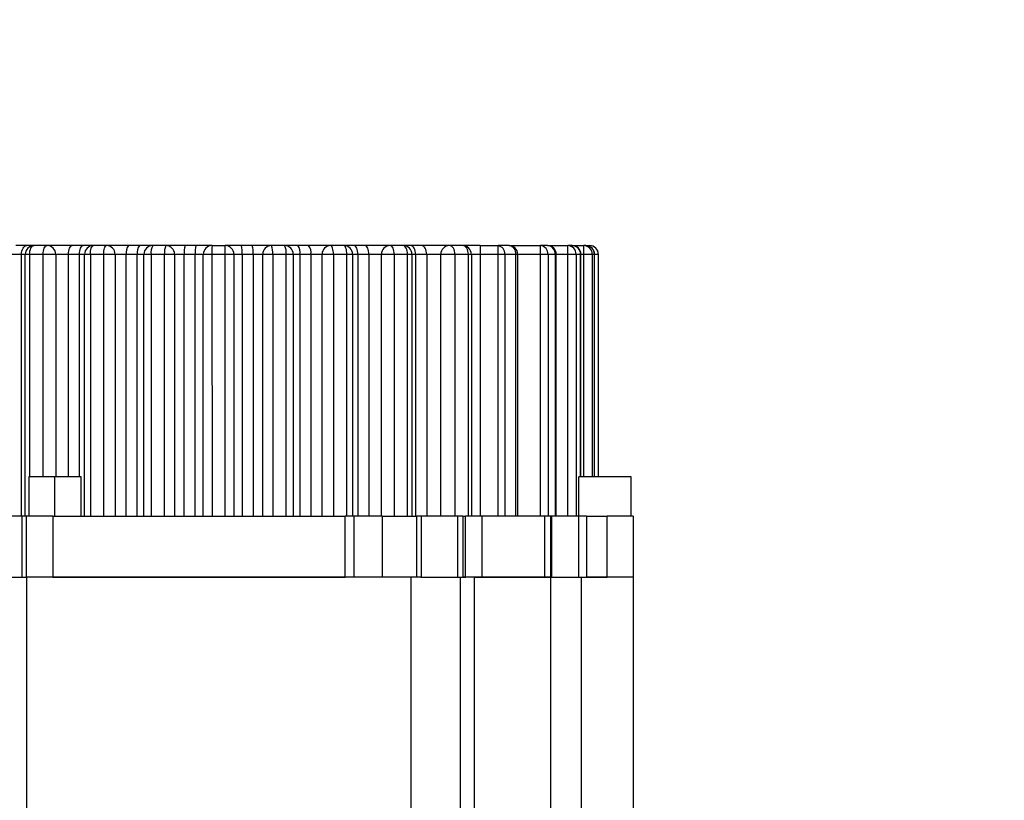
# Model space of a CAD drawing. Header units: millimetres. Extents: x -7 to 844, y 0 to 594.
# Tile 78 of 137: x 279 to 288, y 510 to 517. Entities that reach past the tile are written whole.
import ezdxf

# ---------------------------------------------------------------- set-up
doc = ezdxf.new("R2010")
doc.units = ezdxf.units.MM
doc.styles.add('SLDTEXTSTYLE2', font='HYSWLONGFANGSONG.TTF', dxfattribs={"bigfont": 'bigfont'})
doc.styles.add('SLDTEXTSTYLE3', font='HYSWLONGFANGSONG.TTF')
doc.dimstyles.new('SLDDIMSTYLE15', dxfattribs={"dimtxt": 9.875366, "dimasz": 4.884615, "dimexe": 0, "dimexo": 0.0625, "dimgap": 2.468842, "dimtad": 0, "dimtih": 1, "dimtoh": 1, "dimlfac": 5, "dimrnd": 1e-09, "dimzin": 12, "dimdsep": 46, "dimtxsty": 'SLDTEXTSTYLE3', "dimblk1": 'NONE', "dimblk2": 'NONE', "dimsah": 1, "dimcen": 0, "dimadec": 0, "dimazin": 3, "dimtfac": 1, "dimtdec": 3, "dimtmove": 0, "dimatfit": 3, "dimldrblk": 'NONE', "dimfxl": 1, "dimfrac": 2, "dimtolj": 1, "dimtzin": 12, "dimarcsym": 0})
doc.dimstyles.new('SLDDIMSTYLE3', dxfattribs={"dimtxt": 9.875366, "dimasz": 4.884615, "dimexe": 0, "dimexo": 0.0625, "dimgap": 2.468842, "dimtad": 0, "dimtih": 1, "dimtoh": 1, "dimlfac": 13, "dimrnd": 1e-09, "dimzin": 12, "dimdsep": 46, "dimtxsty": 'SLDTEXTSTYLE3', "dimsah": 1, "dimcen": 0, "dimadec": 0, "dimazin": 3, "dimtfac": 1, "dimtdec": 3, "dimtofl": 0, "dimtmove": 0, "dimatfit": 3, "dimfxl": 1, "dimfrac": 2, "dimtolj": 1, "dimtzin": 12, "dimarcsym": 0})

# ---------------------------------------------------------------- blocks, each defined once
blk = doc.blocks.new('_D_16')
at = {"color": 7, "linetype": 'Continuous', "lineweight": 18}
for p, q in [((91.4352, 515.6272), (68.24, 515.6272)), ((102.5155, 513.8976), (91.4352, 515.6272)), ((305.7468, 482.1743), (102.5155, 513.8976))]:
    blk.add_line(p, q, dxfattribs=at)
blk.add_solid([(102.5155, 513.8976), (97.8053, 515.3934), (97.5735, 513.9085)], dxfattribs=at)
at = {"color": 7, "linetype": 'Continuous', "lineweight": 18, "insert": (68.24, 527.5645), "char_height": 9.26042, "attachment_point": 1, "style": 'SLDTEXTSTYLE3'}
blk.add_mtext('R2674', dxfattribs=at)
blk = doc.blocks.new('_D_55')
at = {"color": 7, "linetype": 'Continuous', "lineweight": 18}
blk.add_line((512.9103, 531.6318), (472.0115, 531.6318), dxfattribs=at)
at = {"color": 7, "linetype": 'Continuous', "lineweight": 18, "attachment_point": 1}
for s, insert, char_height, style in [('通', (502.6797, 543.5691), 9.2604, 'SLDTEXTSTYLE2'), ('%%c', (482.4208, 543.5691), 9.26042, 'SLDTEXTSTYLE3'), ('22', (494.0367, 543.5691), 9.26042, 'SLDTEXTSTYLE3'), ('8-', (472.0115, 543.5691), 9.26042, 'SLDTEXTSTYLE3')]:
    blk.add_mtext(s, dxfattribs=dict(at, insert=insert, char_height=char_height, style=style))
blk = doc.blocks.new('_None')

msp = doc.modelspace()

# ---------------------------------------------------------------- linework, layer by layer
at = {"color": 7, "linetype": 'Continuous', "lineweight": 25}
for p, q in [((278.985926, 514.914903), (278.890926, 514.914903)), ((279.050734, 514.914903), (278.985926, 514.914903)), ((279.166119, 514.914903), (279.050735, 514.914903)), ((279.387849, 514.914903), (279.166119, 514.914903)), ((279.482849, 514.914903), (279.387849, 514.914903)), ((279.573811, 514.914903), (279.482849, 514.914903)), ((279.689196, 514.914903), (279.573811, 514.914903)), ((279.884773, 514.914903), (279.689196, 514.914903)), ((279.979773, 514.914903), (279.884773, 514.914903)), ((280.096888, 514.914903), (279.979773, 514.914903)), ((280.212273, 514.914903), (280.096888, 514.914903)), ((280.381696, 514.914903), (280.212273, 514.914903)), ((280.476696, 514.914903), (280.381696, 514.914903)), ((280.619965, 514.914903), (280.476696, 514.914903)), ((280.619965, 514.914903), (280.735349, 514.914903)), ((280.878619, 514.914903), (280.735349, 514.914903)), ((280.973619, 514.914903), (280.878619, 514.914903)), ((281.143042, 514.914903), (280.973619, 514.914903)), ((281.258426, 514.914903), (281.143042, 514.914903)), ((281.375542, 514.914903), (281.258426, 514.914903)), ((281.470542, 514.914903), (281.375542, 514.914903)), ((281.666119, 514.914903), (281.470542, 514.914903)), ((281.781503, 514.914903), (281.666119, 514.914903)), ((281.872465, 514.914903), (281.781503, 514.914903)), ((281.967465, 514.914903), (281.872465, 514.914903)), ((282.189196, 514.914903), (281.967465, 514.914903)), ((282.30458, 514.914903), (282.189196, 514.914903)), ((282.369388, 514.914903), (282.30458, 514.914903)), ((282.464388, 514.914903), (282.369388, 514.914903)), ((282.712273, 514.914903), (282.464388, 514.914903)), ((282.827657, 514.914903), (282.712273, 514.914903)), ((282.981503, 514.914903), (282.827657, 514.914903)), ((282.981503, 514.914903), (282.981503, 514.83798)), ((282.981503, 514.914903), (283.140454, 514.914903)), ((283.140454, 514.83798), (283.140454, 514.914903)), ((283.236604, 514.914903), (283.140454, 514.914903)), ((283.236604, 514.914903), (283.513322, 514.914903)), ((283.513321, 514.83798), (283.513321, 514.914903)), ((283.576471, 514.914903), (283.513322, 514.914903)), ((283.576471, 514.914903), (283.754895, 514.914903)), ((283.754895, 514.83798), (283.754895, 514.914903)), ((283.793875, 514.914903), (283.754895, 514.914903)), ((283.793875, 514.914903), (283.894888, 514.914903)), ((283.894888, 514.83798), (283.894888, 514.914903)), ((283.913594, 514.914903), (283.894888, 514.914903)), ((283.913594, 514.914903), (283.946379, 514.914903)), ((283.946379, 514.914903), (283.946888, 514.914903)), ((278.941407, 514.83798), (278.843907, 514.83798)), ((278.973811, 514.83798), (278.941407, 514.83798)), ((278.941407, 512.530287), (278.941407, 514.83798)), ((279.012451, 514.83798), (278.973811, 514.83798)), ((278.973811, 512.530287), (278.973811, 514.83798)), ((279.130553, 514.83798), (279.012451, 514.83798)), ((279.243042, 514.83798), (279.130553, 514.83798)), ((279.243042, 514.83798), (279.243042, 512.876441)), ((279.353907, 514.83798), (279.243042, 514.83798)), ((279.451407, 514.83798), (279.353907, 514.83798)), ((279.496888, 514.83798), (279.451407, 514.83798)), ((279.547838, 514.83798), (279.496888, 514.83798)), ((279.496888, 512.530287), (279.496888, 514.83798)), ((279.665938, 514.83798), (279.547838, 514.83798)), ((279.547838, 514.83798), (279.547838, 512.530287)), ((279.766119, 514.83798), (279.665938, 514.83798)), ((279.665938, 512.530287), (279.665938, 514.83798)), ((279.766119, 514.83798), (279.766119, 512.530287)), ((279.863907, 514.83798), (279.766119, 514.83798)), ((279.863907, 512.530287), (279.863907, 514.83798)), ((279.961407, 514.83798), (279.863907, 514.83798)), ((280.019965, 514.83798), (279.961407, 514.83798)), ((279.961407, 512.530287), (279.961407, 514.83798)), ((280.083223, 514.83798), (280.019965, 514.83798)), ((280.019965, 512.530287), (280.019965, 514.83798)), ((280.201322, 514.83798), (280.083223, 514.83798)), ((280.083223, 514.83798), (280.083223, 512.530287)), ((280.289196, 514.83798), (280.201322, 514.83798)), ((280.201322, 512.530287), (280.201322, 514.83798)), ((280.289196, 514.83798), (280.289196, 512.530287)), ((280.373907, 514.83798), (280.289196, 514.83798)), ((280.373907, 512.530287), (280.373907, 514.83798)), ((280.471407, 514.83798), (280.373907, 514.83798)), ((280.543042, 514.83798), (280.471407, 514.83798)), ((280.471407, 512.530287), (280.471407, 514.83798)), ((280.618608, 514.83798), (280.543042, 514.83798)), ((280.543042, 512.530287), (280.543042, 514.83798)), ((280.736683, 514.83798), (280.618608, 514.83798)), ((280.618608, 514.83798), (280.619794, 512.530287)), ((280.735383, 512.530287), (280.736688, 514.83798)), ((280.812272, 514.83798), (280.736683, 514.83798)), ((280.812272, 514.83798), (280.812272, 512.530287)), ((280.883907, 514.83798), (280.812272, 514.83798)), ((280.883907, 514.83798), (280.883907, 512.530287)), ((280.981407, 514.83798), (280.883907, 514.83798)), ((281.066119, 514.83798), (280.981407, 514.83798)), ((280.981407, 514.83798), (280.981407, 512.530287)), ((281.153992, 514.83798), (281.066119, 514.83798)), ((281.066119, 512.530287), (281.066119, 514.83798)), ((281.153992, 514.83798), (281.153992, 512.530287)), ((281.272092, 514.83798), (281.153992, 514.83798)), ((281.272092, 512.530287), (281.272092, 514.83798)), ((281.335349, 514.83798), (281.272092, 514.83798)), ((281.335349, 514.83798), (281.335349, 512.530287)), ((281.393907, 514.83798), (281.335349, 514.83798)), ((281.393907, 514.83798), (281.393907, 512.530287)), ((281.491407, 514.83798), (281.393907, 514.83798)), ((281.589196, 514.83798), (281.491407, 514.83798)), ((281.491407, 514.83798), (281.491407, 512.530287)), ((281.689377, 514.83798), (281.589196, 514.83798)), ((281.589196, 512.530287), (281.589196, 514.83798)), ((281.689377, 514.83798), (281.689377, 512.530287)), ((281.807476, 514.83798), (281.689377, 514.83798)), ((281.807476, 512.530287), (281.807476, 514.83798)), ((281.858426, 514.83798), (281.807476, 514.83798)), ((281.858426, 514.83798), (281.858426, 512.530287)), ((281.903907, 514.83798), (281.858426, 514.83798)), ((281.903907, 514.83798), (281.903907, 512.530287)), ((282.001407, 514.83798), (281.903907, 514.83798)), ((282.112273, 514.83798), (282.001407, 514.83798)), ((282.001407, 514.83798), (282.001407, 512.530287)), ((282.224761, 514.83798), (282.112273, 514.83798)), ((282.112273, 512.530287), (282.112273, 514.83798)), ((282.224761, 514.83798), (282.224761, 512.530287)), ((282.342947, 514.83798), (282.224761, 514.83798)), ((282.342971, 512.530287), (282.342925, 514.83798)), ((282.381503, 514.83798), (282.342947, 514.83798)), ((282.381503, 514.83798), (282.381503, 512.530287)), ((282.413907, 514.83798), (282.381503, 514.83798)), ((282.413907, 514.83798), (282.413907, 512.530287)), ((282.511407, 514.83798), (282.413907, 514.83798)), ((282.511407, 514.83798), (282.511407, 512.530287)), ((282.635349, 514.83798), (282.511407, 514.83798)), ((282.760146, 514.83798), (282.635349, 514.83798)), ((282.635349, 512.530287), (282.635349, 514.83798)), ((282.760146, 514.83798), (282.760146, 512.530287)), ((282.878245, 514.83798), (282.760146, 514.83798)), ((282.878245, 512.530287), (282.878245, 514.83798)), ((282.90458, 514.83798), (282.878245, 514.83798)), ((282.90458, 514.83798), (282.90458, 512.530287)), ((282.981503, 514.83798), (282.90458, 514.83798)), ((282.981503, 514.83798), (282.981503, 512.530287)), ((283.140454, 514.83798), (282.981503, 514.83798)), ((283.198402, 514.83798), (283.140454, 514.83798)), ((283.140454, 512.530287), (283.140454, 514.83798)), ((283.198402, 514.83798), (283.198402, 512.530287)), ((283.296815, 514.83798), (283.198402, 514.83798)), ((283.296815, 512.530287), (283.296815, 514.83798)), ((283.313527, 512.530287), (283.313527, 514.83798)), ((283.513438, 512.530287), (283.51336, 514.83798)), ((283.580041, 514.83798), (283.5134, 514.83798)), ((283.580042, 514.83798), (283.58004, 512.530287)), ((283.644678, 514.83798), (283.580041, 514.83798)), ((283.644678, 512.530287), (283.644678, 514.83798)), ((283.653394, 512.530287), (283.653394, 514.83798)), ((283.827301, 514.83798), (283.754895, 514.83798)), ((283.754895, 512.530287), (283.754895, 514.83798)), ((283.827301, 514.83798), (283.827301, 512.530287)), ((283.867198, 514.83798), (283.827301, 514.83798)), ((283.870798, 512.876441), (283.870798, 514.83798)), ((283.970588, 514.83798), (283.894829, 514.83798)), ((283.989734, 514.83798), (283.970588, 514.83798)), ((283.990517, 512.876441), (283.990517, 514.83798)), ((284.02329, 514.83798), (284.023308, 512.876441)), ((284.023811, 514.83798), (284.02329, 514.83798)), ((284.023811, 512.876441), (284.023811, 514.83798)), ((279.00458, 512.876441), (279.00458, 512.530287)), ((279.235349, 512.876441), (279.00458, 512.876441)), ((279.235349, 512.530287), (279.235349, 512.876441)), ((279.466119, 512.876441), (279.235349, 512.876441)), ((279.466119, 512.530287), (279.466119, 512.876441)), ((283.850734, 512.530287), (283.850734, 512.876441)), ((284.312273, 512.876441), (283.850734, 512.876441)), ((284.312273, 512.530287), (284.312273, 512.876441)), ((278.945285, 512.530287), (278.569917, 512.530287)), ((278.945285, 511.991826), (278.945285, 512.530287)), ((278.985349, 512.530287), (278.945285, 512.530287)), ((278.985349, 511.991826), (278.985349, 512.530287)), ((279.216119, 512.530287), (278.985349, 512.530287)), ((279.216119, 512.530287), (279.216119, 511.991826)), ((279.216119, 512.530287), (281.793042, 512.530287)), ((281.793042, 511.991826), (281.793042, 512.530287)), ((281.869965, 512.530287), (281.793042, 512.530287)), ((281.869965, 512.530287), (281.869965, 511.991826)), ((282.119965, 512.530287), (281.869965, 512.530287)), ((282.119965, 512.530287), (282.119965, 511.991826)), ((282.119965, 512.530287), (282.425147, 512.530287)), ((282.425147, 511.991826), (282.425147, 512.530287)), ((282.463135, 512.530287), (282.425147, 512.530287)), ((282.463135, 512.530287), (282.463135, 511.991826)), ((282.785397, 512.530287), (282.463135, 512.530287)), ((282.785397, 511.991826), (282.785397, 512.530287)), ((282.830242, 512.530287), (282.785397, 512.530287)), ((282.830242, 512.530287), (282.830242, 511.991826)), ((282.830242, 512.530287), (282.853367, 512.530287)), ((282.853367, 511.991826), (282.853367, 512.530287)), ((282.998415, 512.530287), (282.853367, 512.530287)), ((282.998415, 512.530287), (282.998415, 511.991826)), ((283.549452, 512.530287), (282.998415, 512.530287)), ((283.549452, 512.530287), (283.549452, 511.991826)), ((283.600734, 512.530287), (283.549452, 512.530287)), ((283.600734, 512.530287), (283.600734, 511.991826)), ((283.615158, 512.530287), (283.600734, 512.530287)), ((283.615158, 511.991826), (283.615158, 512.530287)), ((283.851041, 512.530287), (283.615158, 512.530287)), ((283.851041, 511.991826), (283.851041, 512.530287)), ((283.918559, 512.530287), (283.851041, 512.530287)), ((283.918559, 512.530287), (283.918559, 511.991826)), ((283.918559, 512.530287), (284.100734, 512.530287)), ((284.100734, 511.991826), (284.100734, 512.530287)), ((284.331503, 512.530287), (284.100734, 512.530287)), ((284.331503, 512.530287), (284.331503, 511.991826)), ((278.569917, 511.991826), (278.945285, 511.991826)), ((278.945285, 511.991826), (278.985349, 511.991826)), ((278.985349, 511.991826), (278.985349, 509.568749)), ((282.369965, 511.991826), (278.985349, 511.991826)), ((279.216119, 511.991826), (281.793042, 511.991826)), ((282.369965, 511.991826), (282.369965, 509.568749)), ((282.463135, 511.991826), (282.369965, 511.991826)), ((282.460306, 511.991826), (282.463135, 511.991826)), ((282.463135, 511.991826), (282.785397, 511.991826)), ((282.785397, 511.991826), (282.830242, 511.991826)), ((282.805244, 511.991826), (282.805244, 509.876441)), ((282.933485, 511.991826), (282.830242, 511.991826)), ((282.830242, 511.991826), (282.853367, 511.991826)), ((282.933485, 509.568749), (282.933485, 511.991826)), ((283.600734, 511.991826), (282.933485, 511.991826)), ((282.933485, 511.991826), (282.998415, 511.991826)), ((282.998415, 511.991826), (283.549452, 511.991826)), ((283.549452, 511.991826), (283.600734, 511.991826)), ((283.600734, 511.991826), (283.600734, 509.876441)), ((283.600734, 511.991826), (283.615158, 511.991826)), ((283.615158, 511.991826), (283.851041, 511.991826)), ((283.851041, 511.991826), (283.918559, 511.991826)), ((283.872512, 511.991826), (283.872512, 509.876441)), ((284.331503, 511.991826), (283.918559, 511.991826)), ((283.918559, 511.991826), (284.100734, 511.991826)), ((284.331503, 511.991826), (284.331503, 509.876441))]:
    msp.add_line(p, q, dxfattribs=at)
at = {"color": 8, "linetype": 'Continuous', "lineweight": 25}
for p, q in [((279.012452, 514.83798), (279.012449, 512.876441)), ((279.130553, 512.876441), (279.130553, 514.83798)), ((279.353907, 512.876441), (279.353907, 514.83798)), ((279.451407, 512.876441), (279.451407, 514.83798)), ((283.313527, 514.83798), (283.296815, 514.83798)), ((283.5134, 514.83798), (283.313527, 514.83798)), ((283.653394, 514.83798), (283.644678, 514.83798)), ((283.754895, 514.83798), (283.653394, 514.83798)), ((283.867198, 512.876441), (283.867198, 514.83798)), ((283.870798, 514.83798), (283.867198, 514.83798)), ((283.894829, 514.83798), (283.870798, 514.83798)), ((283.894817, 512.876441), (283.894844, 514.83798)), ((283.970588, 514.83798), (283.970588, 512.876441)), ((283.989734, 512.876441), (283.989734, 514.83798)), ((283.990517, 514.83798), (283.989734, 514.83798)), ((284.02329, 514.83798), (283.990517, 514.83798))]:
    msp.add_line(p, q, dxfattribs=at)
at = {"color": 7, "linetype": 'Continuous', "lineweight": 25, "flags": 128}
for points in [[(278.941407, 514.83798), (278.942263, 514.852987), (278.944796, 514.867417), (278.94891, 514.880716), (278.954446, 514.892373), (278.961193, 514.901939), (278.96889, 514.909047), (278.977241, 514.913425), (278.985926, 514.914903)], [(279.012454, 514.83798), (279.01319, 514.852987), (279.015368, 514.867417), (279.018906, 514.880716), (279.023667, 514.892373), (279.029467, 514.901939), (279.036086, 514.909047), (279.043267, 514.913425), (279.050735, 514.914903)], [(279.130553, 514.83798), (279.131236, 514.852987), (279.13326, 514.867417), (279.136547, 514.880716), (279.14097, 514.892373), (279.146359, 514.901939), (279.152508, 514.909047), (279.15918, 514.913425), (279.166119, 514.914903)], [(279.353907, 514.83798), (279.354559, 514.852987), (279.356491, 514.867417), (279.359627, 514.880716), (279.363849, 514.892373), (279.368992, 514.901939), (279.37486, 514.909047), (279.381228, 514.913425), (279.387849, 514.914903)], [(279.451407, 514.83798), (279.452011, 514.852987), (279.453801, 514.867417), (279.456706, 514.880716), (279.460616, 514.892373), (279.465381, 514.901939), (279.470817, 514.909047), (279.476715, 514.913425), (279.482849, 514.914903)], [(279.547838, 514.83798), (279.548337, 514.852987), (279.549815, 514.867417), (279.552215, 514.880716), (279.555445, 514.892373), (279.559381, 514.901939), (279.563872, 514.909047), (279.568744, 514.913425), (279.573811, 514.914903)], [(279.665938, 514.83798), (279.666385, 514.852987), (279.667708, 514.867417), (279.669857, 514.880716), (279.67275, 514.892373), (279.676274, 514.901939), (279.680295, 514.909047), (279.684658, 514.913425), (279.689196, 514.914903)], [(281.689377, 514.83798), (281.68893, 514.852987), (281.687606, 514.867417), (281.685457, 514.880716), (281.682564, 514.892373), (281.67904, 514.901939), (281.675019, 514.909047), (281.670656, 514.913425), (281.666119, 514.914903)], [(281.807476, 514.83798), (281.806977, 514.852987), (281.805499, 514.867417), (281.803099, 514.880716), (281.799869, 514.892373), (281.795933, 514.901939), (281.791443, 514.909047), (281.78657, 514.913425), (281.781503, 514.914903)], [(281.903907, 514.83798), (281.903303, 514.852987), (281.901514, 514.867417), (281.898608, 514.880716), (281.894698, 514.892373), (281.889933, 514.901939), (281.884497, 514.909047), (281.878599, 514.913425), (281.872465, 514.914903)], [(282.001407, 514.83798), (282.000755, 514.852987), (281.998823, 514.867417), (281.995687, 514.880716), (281.991466, 514.892373), (281.986322, 514.901939), (281.980454, 514.909047), (281.974087, 514.913425), (281.967465, 514.914903)], [(282.224761, 514.83798), (282.224078, 514.852987), (282.222054, 514.867417), (282.218767, 514.880716), (282.214344, 514.892373), (282.208955, 514.901939), (282.202806, 514.909047), (282.196134, 514.913425), (282.189196, 514.914903)], [(282.342861, 514.83798), (282.342125, 514.852987), (282.339947, 514.867417), (282.336409, 514.880716), (282.331649, 514.892373), (282.325848, 514.901939), (282.31923, 514.909047), (282.312048, 514.913425), (282.30458, 514.914903)], [(282.413907, 514.83798), (282.413052, 514.852987), (282.410518, 514.867417), (282.406404, 514.880716), (282.400868, 514.892373), (282.394121, 514.901939), (282.386425, 514.909047), (282.378073, 514.913425), (282.369388, 514.914903)], [(282.511407, 514.83798), (282.510504, 514.852987), (282.507828, 514.867417), (282.503483, 514.880716), (282.497636, 514.892373), (282.49051, 514.901939), (282.482381, 514.909047), (282.473561, 514.913425), (282.464388, 514.914903)], [(282.760146, 514.83798), (282.759226, 514.852987), (282.756502, 514.867417), (282.752078, 514.880716), (282.746124, 514.892373), (282.738869, 514.901939), (282.730593, 514.909047), (282.721612, 514.913425), (282.712273, 514.914903)], [(282.878245, 514.83798), (282.877273, 514.852987), (282.874395, 514.867417), (282.86972, 514.880716), (282.863428, 514.892373), (282.855762, 514.901939), (282.847016, 514.909047), (282.837526, 514.913425), (282.827657, 514.914903)]]:
    msp.add_lwpolyline(points, dxfattribs=at)
at = {"color": 7, "linetype": 'Continuous', "lineweight": 25}
for centre, radius, start, end in [((279.050734, 514.83798), 0.076923, 89.9992862, 179.9999998), ((279.166119, 514.83798), 0.076923, 0.0000002, 90), ((279.573811, 514.83798), 0.076923, 90, 179.9999998), ((279.689196, 514.83798), 0.076923, 0.0000002, 90), ((279.950453, 514.855796), 0.088361, 138.0152973, 191.6320876), ((280.055729, 514.856114), 0.096049, 142.2609522, 190.8830578), ((280.096888, 514.83798), 0.076923, 90, 179.9999998), ((280.201724, 514.856604), 0.119956, 150.9216945, 188.9316302), ((280.344627, 514.856821), 0.144538, 156.3063923, 187.4900287), ((280.212273, 514.83798), 0.076923, 0.0000002, 90), ((280.569682, 514.857013), 0.196698, 162.8840518, 185.5529583), ((280.755094, 514.85712), 0.284332, 168.2744041, 183.8598033), ((280.619965, 514.83798), 0.076923, 90, 179.9999998), ((281.709369, 514.857204), 1.090931, 176.9682667, 181.0097391), ((279.645945, 514.857204), 1.090931, 358.9902609, 3.0317332), ((280.735349, 514.83798), 0.076923, 0.0000002, 90), ((280.60022, 514.85712), 0.284332, 356.1401967, 11.7255958), ((280.785632, 514.857013), 0.196698, 354.4470418, 17.1159481), ((281.143042, 514.83798), 0.076923, 90.0000013, 179.9999998), ((281.010687, 514.856821), 0.144538, 352.5099704, 23.6936109), ((281.15359, 514.856604), 0.119956, 351.0683698, 29.0783054), ((281.258426, 514.83798), 0.076923, 0.0000002, 90), ((281.299585, 514.856114), 0.096049, 349.1169422, 37.7390478), ((281.404861, 514.855796), 0.088361, 348.3679124, 41.9847026), ((281.666119, 514.83798), 0.076923, 90, 179.9999998), ((281.781503, 514.83798), 0.076923, 0.0000002, 90), ((282.189196, 514.83798), 0.076923, 90, 179.9999998), ((282.30458, 514.83798), 0.076923, 0.0000002, 90), ((282.712273, 514.83798), 0.076923, 90, 179.9999998), ((282.827657, 514.83798), 0.076923, 0.0000002, 90), ((283.129414, 514.846297), 0.069488, 353.1256029, 80.8577412), ((283.236604, 514.83798), 0.076923, 0, 90), ((283.227088, 514.845428), 0.070123, 353.9025125, 82.2006721), ((283.507831, 514.842742), 0.072369, 356.2266916, 85.6487246), ((283.576471, 514.83798), 0.076923, 0, 90), ((283.571835, 514.842091), 0.07296, 356.769912, 86.3566385), ((283.752566, 514.840172), 0.074767, 358.3196575, 88.2147858), ((283.793875, 514.83798), 0.076923, 0, 90), ((283.792031, 514.839738), 0.075188, 358.6601981, 88.594398), ((283.894272, 514.838587), 0.076319, 359.5443734, 89.537009), ((283.913594, 514.83798), 0.076923, 0, 90), ((283.9132, 514.838369), 0.076534, 359.708259, 89.7052573), ((283.946373, 514.837986), 0.076917, 359.9955389, 89.9955382), ((283.946888, 514.83798), 0.076923, 0, 90)]:
    msp.add_arc(centre, radius, start, end, dxfattribs=at)

# ---------------------------------------------------------------- dimensions: what is measured, and where the dimension line sits
at = {"color": 7, "linetype": 'Continuous', "lineweight": 18}
dim = msp.add_diameter_dim_2p(p1=(3.286, 2.923341), p2=(0, 0), text='8-<>通', dimstyle='SLDDIMSTYLE15', dxfattribs=at)
dim.commit()
dim.dimension.update_dxf_attribs({"geometry": '_D_55', "text_midpoint": (491.667114, 539.014431), "dimtype": 163})
dim = msp.add_radius_dim(center=(305.746836, 482.174349), mpoint=(102.515538, 513.897602), dimstyle='SLDDIMSTYLE3', dxfattribs=at)
dim.commit()
dim.dimension.update_dxf_attribs({"geometry": '_D_16', "text_midpoint": (79.04386, 521.740773), "dimtype": 164})

doc.saveas('drawing.dxf')
